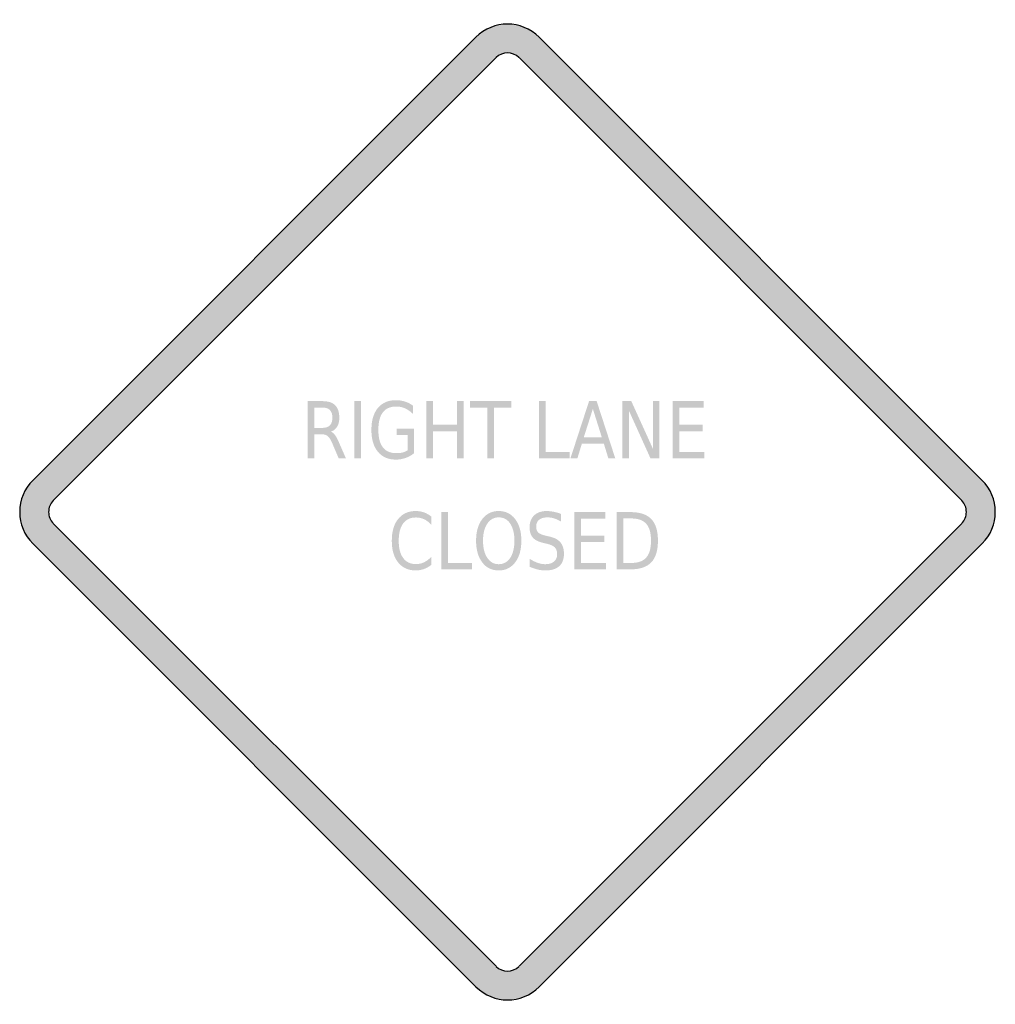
# Model space of a CAD drawing. Header units: inches. Extents: x -0.5 to 0.5, y -0.5 to 0.5.
import ezdxf

# ---------------------------------------------------------------- set-up
doc = ezdxf.new("R2010")
doc.units = ezdxf.units.IN
doc.header["$MEASUREMENT"] = 0

msp = doc.modelspace()

# ---------------------------------------------------------------- hatches: boundary and pattern name
h = msp.add_hatch(color=7)
h.paths.add_polyline_path([(0.0323, 0.4867), (0.4865, 0.0323), (0.4905, 0.0278), (0.4939, 0.0228), (0.4965, 0.0175), (0.4984, 0.012), (0.4995, 0.006), (0.5, 0), (0.4995, -0.006), (0.4984, -0.0118), (0.4965, -0.0175), (0.4939, -0.0228), (0.4905, -0.0278), (0.4865, -0.0323), (0.0323, -0.4867), (0.0278, -0.4907), (0.0227, -0.494), (0.0173, -0.4967), (0.0117, -0.4985), (0.006, -0.4997), (0.0002, -0.5), (-0.0057, -0.4997), (-0.0115, -0.4985), (-0.0172, -0.4967), (-0.0225, -0.494), (-0.0275, -0.4907), (-0.0323, -0.4867), (-0.4867, -0.0323), (-0.4905, -0.0278), (-0.4939, -0.0228), (-0.4965, -0.0175), (-0.4984, -0.0118), (-0.4995, -0.006), (-0.5, 0), (-0.4995, 0.006), (-0.4984, 0.012), (-0.4965, 0.0175), (-0.4939, 0.0228), (-0.4905, 0.0278), (-0.4867, 0.0323), (-0.0323, 0.4867), (-0.0277, 0.4907), (-0.0227, 0.494), (-0.0172, 0.4967), (-0.0117, 0.4985), (-0.0058, 0.4997), (0, 0.5), (0.0058, 0.4997), (0.0117, 0.4985), (0.0172, 0.4967), (0.0227, 0.494), (0.0277, 0.4907), (0.0323, 0.4867)])
h.paths.add_polyline_path([(0.4655, 0.0117), (0.0117, 0.4657), (0.0082, 0.4684), (0.0042, 0.4699), (0, 0.4705), (-0.0042, 0.4699), (-0.0082, 0.4684), (-0.0117, 0.4655), (-0.4655, 0.0117), (-0.467, 0.0102), (-0.4682, 0.0083), (-0.4692, 0.0063), (-0.4699, 0.0043), (-0.4704, 0.0022), (-0.4704, 0), (-0.4704, -0.0022), (-0.4699, -0.0042), (-0.4692, -0.0063), (-0.4682, -0.0082), (-0.467, -0.01), (-0.4655, -0.0117), (-0.0117, -0.4655), (-0.0082, -0.4682), (-0.0042, -0.4699), (0, -0.4704), (0.0042, -0.4699), (0.0082, -0.4682), (0.0117, -0.4655), (0.4655, -0.0117), (0.467, -0.01), (0.4682, -0.0082), (0.4692, -0.0063), (0.4699, -0.0042), (0.4704, -0.0022), (0.4704, 0), (0.4704, 0.0022), (0.4699, 0.0043), (0.4692, 0.0063), (0.4682, 0.0083), (0.467, 0.0102), (0.4655, 0.0117)], flags=0)
h = msp.add_hatch(color=7)
edge = h.paths.add_edge_path()
edge.add_spline(control_points=[(-0.181, 0.0824), (-0.1795, 0.0818), (-0.1781, 0.0806), (-0.1767, 0.0787), (-0.1753, 0.0768), (-0.1739, 0.0742), (-0.1726, 0.0709)], knot_values=[0, 0, 0, 0, 1, 1, 1, 2, 2, 2, 2], degree=3, periodic=0)
edge.add_line((-0.1726, 0.0709), (-0.1656, 0.0549))
edge.add_line((-0.1656, 0.0549), (-0.173, 0.0549))
edge.add_line((-0.173, 0.0549), (-0.1794, 0.0699))
edge.add_spline(control_points=[(-0.1794, 0.0699), (-0.181, 0.0739), (-0.1826, 0.0765), (-0.1842, 0.0777), (-0.1857, 0.079), (-0.1879, 0.0797), (-0.1906, 0.0797)], knot_values=[0, 0, 0, 0, 1, 1, 1, 2, 2, 2, 2], degree=3, periodic=0)
edge.add_line((-0.1906, 0.0797), (-0.198, 0.0797))
edge.add_line((-0.198, 0.0797), (-0.198, 0.0549))
edge.add_line((-0.198, 0.0549), (-0.2048, 0.0549))
edge.add_line((-0.2048, 0.0549), (-0.2048, 0.1136))
edge.add_line((-0.2048, 0.1136), (-0.1894, 0.1136))
edge.add_spline(control_points=[(-0.1894, 0.1136), (-0.1837, 0.1136), (-0.1794, 0.1122), (-0.1766, 0.1093), (-0.1738, 0.1065), (-0.1724, 0.1023), (-0.1724, 0.0967), (-0.1724, 0.093), (-0.1731, 0.0899), (-0.1746, 0.0875), (-0.176, 0.085), (-0.1781, 0.0833), (-0.181, 0.0824)], knot_values=[0, 0, 0, 0, 1, 1, 1, 2, 2, 2, 3, 3, 3, 4, 4, 4, 4], degree=3, periodic=0)
edge = h.paths.add_edge_path(flags=0)
edge.add_line((-0.198, 0.107), (-0.198, 0.0862))
edge.add_line((-0.198, 0.0862), (-0.1894, 0.0862))
edge.add_spline(control_points=[(-0.1894, 0.0862), (-0.1862, 0.0862), (-0.1837, 0.0871), (-0.182, 0.0889), (-0.1803, 0.0906), (-0.1795, 0.0932), (-0.1795, 0.0967), (-0.1795, 0.1001), (-0.1803, 0.1027), (-0.182, 0.1044), (-0.1837, 0.1062), (-0.1862, 0.107), (-0.1894, 0.107)], knot_values=[0, 0, 0, 0, 1, 1, 1, 2, 2, 2, 3, 3, 3, 4, 4, 4, 4], degree=3, periodic=0)
edge.add_line((-0.1894, 0.107), (-0.198, 0.107))
for points in [[(-0.1569, 0.1136), (-0.1501, 0.1136), (-0.1501, 0.0549), (-0.1569, 0.0549), (-0.1569, 0.1136)], [(-0.0833, 0.1136), (-0.0765, 0.1136), (-0.0765, 0.0895), (-0.0518, 0.0895), (-0.0518, 0.1136), (-0.045, 0.1136), (-0.045, 0.0549), (-0.0518, 0.0549), (-0.0518, 0.0828), (-0.0765, 0.0828), (-0.0765, 0.0549), (-0.0833, 0.0549), (-0.0833, 0.1136)], [(-0.0384, 0.1136), (0.004, 0.1136), (0.004, 0.1069), (-0.0138, 0.1069), (-0.0138, 0.0549), (-0.0206, 0.0549), (-0.0206, 0.1069), (-0.0384, 0.1069), (-0.0384, 0.1136)], [(0.0324, 0.1136), (0.0392, 0.1136), (0.0392, 0.0616), (0.0636, 0.0616), (0.0636, 0.0549), (0.0324, 0.0549), (0.0324, 0.1136)], [(0.1178, 0.1136), (0.1269, 0.1136), (0.1492, 0.0645), (0.1492, 0.1136), (0.1558, 0.1136), (0.1558, 0.0549), (0.1466, 0.0549), (0.1244, 0.104), (0.1244, 0.0549), (0.1178, 0.0549), (0.1178, 0.1136)], [(0.1693, 0.1136), (0.201, 0.1136), (0.201, 0.1069), (0.1761, 0.1069), (0.1761, 0.0895), (0.2, 0.0895), (0.2, 0.0828), (0.1761, 0.0828), (0.1761, 0.0616), (0.2016, 0.0616), (0.2016, 0.0549), (0.1693, 0.0549), (0.1693, 0.1136)], [(-0.0677, -0.0001), (-0.0609, -0.0001), (-0.0609, -0.0521), (-0.0364, -0.0521), (-0.0364, -0.0588), (-0.0677, -0.0588), (-0.0677, -0.0001)], [(0.0685, -0.0001), (0.1003, -0.0001), (0.1003, -0.0068), (0.0753, -0.0068), (0.0753, -0.0241), (0.0993, -0.0241), (0.0993, -0.0308), (0.0753, -0.0308), (0.0753, -0.0521), (0.1009, -0.0521), (0.1009, -0.0588), (0.0685, -0.0588), (0.0685, -0.0001)]]:
    msp.add_hatch(color=7).paths.add_polyline_path(points)
h = msp.add_hatch(color=7)
edge = h.paths.add_edge_path()
edge.add_line((-0.1024, 0.0632), (-0.1024, 0.079))
edge.add_line((-0.1024, 0.079), (-0.1135, 0.079))
edge.add_line((-0.1135, 0.079), (-0.1135, 0.0855))
edge.add_line((-0.1135, 0.0855), (-0.0957, 0.0855))
edge.add_line((-0.0957, 0.0855), (-0.0957, 0.0603))
edge.add_spline(control_points=[(-0.0957, 0.0603), (-0.0983, 0.0582), (-0.1012, 0.0565), (-0.1044, 0.0554), (-0.1075, 0.0543), (-0.1109, 0.0537), (-0.1145, 0.0537), (-0.1223, 0.0537), (-0.1285, 0.0564), (-0.1329, 0.0618), (-0.1373, 0.0671), (-0.1395, 0.0746), (-0.1395, 0.0842), (-0.1395, 0.0937), (-0.1373, 0.1012), (-0.1329, 0.1066), (-0.1285, 0.1119), (-0.1223, 0.1146), (-0.1145, 0.1146), (-0.1112, 0.1146), (-0.1081, 0.1141), (-0.1052, 0.1132), (-0.1022, 0.1123), (-0.0995, 0.1109), (-0.097, 0.109)], knot_values=[0, 0, 0, 0, 1, 1, 1, 2, 2, 2, 3, 3, 3, 4, 4, 4, 5, 5, 5, 6, 6, 6, 7, 7, 7, 8, 8, 8, 8], degree=3, periodic=0)
edge.add_line((-0.097, 0.109), (-0.097, 0.1006))
edge.add_spline(control_points=[(-0.097, 0.1006), (-0.0995, 0.1031), (-0.1022, 0.1049), (-0.105, 0.1062), (-0.1079, 0.1075), (-0.1108, 0.1081), (-0.1139, 0.1081), (-0.1201, 0.1081), (-0.1247, 0.1061), (-0.1278, 0.1021), (-0.1308, 0.0981), (-0.1324, 0.0921), (-0.1324, 0.0842), (-0.1324, 0.0762), (-0.1308, 0.0703), (-0.1278, 0.0663), (-0.1247, 0.0623), (-0.1201, 0.0603), (-0.1139, 0.0603), (-0.1115, 0.0603), (-0.1094, 0.0605), (-0.1075, 0.061), (-0.1056, 0.0615), (-0.1039, 0.0622), (-0.1024, 0.0632)], knot_values=[0, 0, 0, 0, 1, 1, 1, 2, 2, 2, 3, 3, 3, 4, 4, 4, 5, 5, 5, 6, 6, 6, 7, 7, 7, 8, 8, 8, 8], degree=3, periodic=0)
h = msp.add_hatch(color=7)
h.paths.add_polyline_path([(0.0836, 0.1136), (0.0914, 0.1136), (0.1105, 0.0549), (0.1034, 0.0549), (0.0988, 0.0699), (0.0762, 0.0699), (0.0716, 0.0549), (0.0645, 0.0549), (0.0836, 0.1136)])
h.paths.add_polyline_path([(0.0875, 0.1057), (0.0782, 0.0765), (0.0967, 0.0765), (0.0875, 0.1057)], flags=0)
h = msp.add_hatch(color=7)
edge = h.paths.add_edge_path()
edge.add_line((-0.0782, -0.0046), (-0.0782, -0.013))
edge.add_spline(control_points=[(-0.0782, -0.013), (-0.0805, -0.0105), (-0.0829, -0.0086), (-0.0855, -0.0074), (-0.0881, -0.0062), (-0.0908, -0.0056), (-0.0938, -0.0056), (-0.0995, -0.0056), (-0.1039, -0.0076), (-0.1069, -0.0117), (-0.11, -0.0158), (-0.1115, -0.0217), (-0.1115, -0.0295), (-0.1115, -0.0372), (-0.11, -0.0431), (-0.1069, -0.0472), (-0.1039, -0.0513), (-0.0995, -0.0534), (-0.0938, -0.0534), (-0.0908, -0.0534), (-0.0881, -0.0528), (-0.0855, -0.0515), (-0.0829, -0.0503), (-0.0805, -0.0484), (-0.0782, -0.046)], knot_values=[0, 0, 0, 0, 1, 1, 1, 2, 2, 2, 3, 3, 3, 4, 4, 4, 5, 5, 5, 6, 6, 6, 7, 7, 7, 8, 8, 8, 8], degree=3, periodic=0)
edge.add_line((-0.0782, -0.046), (-0.0782, -0.0542))
edge.add_spline(control_points=[(-0.0782, -0.0542), (-0.0805, -0.0561), (-0.0831, -0.0575), (-0.0857, -0.0585), (-0.0884, -0.0594), (-0.0912, -0.0599), (-0.0941, -0.0599), (-0.1017, -0.0599), (-0.1077, -0.0572), (-0.1121, -0.0517), (-0.1165, -0.0463), (-0.1186, -0.0389), (-0.1186, -0.0295), (-0.1186, -0.0201), (-0.1165, -0.0126), (-0.1121, -0.0072), (-0.1077, -0.0017), (-0.1017, 0.001), (-0.0941, 0.001), (-0.0911, 0.001), (-0.0883, 0.0005), (-0.0856, -0.0004), (-0.083, -0.0014), (-0.0805, -0.0027), (-0.0782, -0.0046)], knot_values=[0, 0, 0, 0, 1, 1, 1, 2, 2, 2, 3, 3, 3, 4, 4, 4, 5, 5, 5, 6, 6, 6, 7, 7, 7, 8, 8, 8, 8], degree=3, periodic=0)
h = msp.add_hatch(color=7)
edge = h.paths.add_edge_path()
edge.add_spline(control_points=[(-0.009, 0.001), (-0.0019, 0.001), (0.0037, -0.0018), (0.0079, -0.0073), (0.0121, -0.0128), (0.0142, -0.0202), (0.0142, -0.0295), (0.0142, -0.0387), (0.0121, -0.0461), (0.0079, -0.0516), (0.0037, -0.0571), (-0.0019, -0.0599), (-0.009, -0.0599), (-0.016, -0.0599), (-0.0217, -0.0572), (-0.0259, -0.0516), (-0.0301, -0.0461), (-0.0322, -0.0388), (-0.0322, -0.0295), (-0.0322, -0.0202), (-0.0301, -0.0128), (-0.0259, -0.0073), (-0.0217, -0.0018), (-0.016, 0.001), (-0.009, 0.001)], knot_values=[0, 0, 0, 0, 1, 1, 1, 2, 2, 2, 3, 3, 3, 4, 4, 4, 5, 5, 5, 6, 6, 6, 7, 7, 7, 8, 8, 8, 8], degree=3, periodic=0)
edge = h.paths.add_edge_path(flags=0)
edge.add_spline(control_points=[(-0.009, -0.0055), (-0.0139, -0.0055), (-0.0178, -0.0076), (-0.0207, -0.0119), (-0.0236, -0.0162), (-0.0251, -0.0221), (-0.0251, -0.0295), (-0.0251, -0.0369), (-0.0236, -0.0427), (-0.0207, -0.047), (-0.0178, -0.0513), (-0.0139, -0.0535), (-0.009, -0.0535), (-0.004, -0.0535), (-0.0001, -0.0513), (0.0028, -0.047), (0.0056, -0.0427), (0.0071, -0.0369), (0.0071, -0.0295), (0.0071, -0.0221), (0.0056, -0.0162), (0.0028, -0.0119), (-0.0001, -0.0076), (-0.004, -0.0055), (-0.009, -0.0055)], knot_values=[0, 0, 0, 0, 1, 1, 1, 2, 2, 2, 3, 3, 3, 4, 4, 4, 5, 5, 5, 6, 6, 6, 7, 7, 7, 8, 8, 8, 8], degree=3, periodic=0)
h = msp.add_hatch(color=7)
edge = h.paths.add_edge_path()
edge.add_line((0.0549, -0.002), (0.0549, -0.0098))
edge.add_spline(control_points=[(0.0549, -0.0098), (0.0523, -0.0083), (0.0499, -0.0072), (0.0476, -0.0065), (0.0453, -0.0058), (0.0431, -0.0055), (0.041, -0.0055), (0.0373, -0.0055), (0.0344, -0.0063), (0.0324, -0.008), (0.0304, -0.0097), (0.0294, -0.012), (0.0294, -0.0151), (0.0294, -0.0177), (0.0301, -0.0197), (0.0314, -0.021), (0.0328, -0.0223), (0.0353, -0.0234), (0.039, -0.0242)], knot_values=[0, 0, 0, 0, 1, 1, 1, 2, 2, 2, 3, 3, 3, 4, 4, 4, 5, 5, 5, 6, 6, 6, 6], degree=3, periodic=0)
edge.add_line((0.039, -0.0242), (0.0431, -0.0252))
edge.add_spline(control_points=[(0.0431, -0.0252), (0.0482, -0.0263), (0.0519, -0.0283), (0.0543, -0.0312), (0.0567, -0.034), (0.0579, -0.0378), (0.0579, -0.0426), (0.0579, -0.0483), (0.0563, -0.0526), (0.0531, -0.0555), (0.0498, -0.0584), (0.045, -0.0599), (0.0387, -0.0599), (0.0363, -0.0599), (0.0338, -0.0596), (0.0311, -0.059), (0.0284, -0.0583), (0.0257, -0.0574), (0.0228, -0.0562)], knot_values=[0, 0, 0, 0, 1, 1, 1, 2, 2, 2, 3, 3, 3, 4, 4, 4, 5, 5, 5, 6, 6, 6, 6], degree=3, periodic=0)
edge.add_line((0.0228, -0.0562), (0.0228, -0.048))
edge.add_spline(control_points=[(0.0228, -0.048), (0.0256, -0.0498), (0.0283, -0.0512), (0.0309, -0.0521), (0.0336, -0.053), (0.0362, -0.0535), (0.0387, -0.0535), (0.0426, -0.0535), (0.0456, -0.0526), (0.0477, -0.0508), (0.0498, -0.049), (0.0509, -0.0465), (0.0509, -0.0432), (0.0509, -0.0403), (0.0501, -0.038), (0.0486, -0.0364), (0.0471, -0.0348), (0.0446, -0.0336), (0.0411, -0.0327)], knot_values=[0, 0, 0, 0, 1, 1, 1, 2, 2, 2, 3, 3, 3, 4, 4, 4, 5, 5, 5, 6, 6, 6, 6], degree=3, periodic=0)
edge.add_line((0.0411, -0.0327), (0.037, -0.0318))
edge.add_spline(control_points=[(0.037, -0.0318), (0.0319, -0.0306), (0.0283, -0.0288), (0.026, -0.0263), (0.0238, -0.0237), (0.0226, -0.0202), (0.0226, -0.0158), (0.0226, -0.0106), (0.0242, -0.0065), (0.0273, -0.0035), (0.0304, -0.0005), (0.0347, 0.001), (0.0402, 0.001), (0.0426, 0.001), (0.045, 0.0007), (0.0474, 0.0002), (0.0499, -0.0003), (0.0524, -0.001), (0.0549, -0.002)], knot_values=[0, 0, 0, 0, 1, 1, 1, 2, 2, 2, 3, 3, 3, 4, 4, 4, 5, 5, 5, 6, 6, 6, 6], degree=3, periodic=0)
h = msp.add_hatch(color=7)
edge = h.paths.add_edge_path()
edge.add_line((0.112, -0.0001), (0.126, -0.0001))
edge.add_spline(control_points=[(0.126, -0.0001), (0.1357, -0.0001), (0.1428, -0.0025), (0.1474, -0.0072), (0.1519, -0.0119), (0.1542, -0.0193), (0.1542, -0.0294), (0.1542, -0.0395), (0.1519, -0.0469), (0.1474, -0.0516), (0.1428, -0.0564), (0.1357, -0.0588), (0.126, -0.0588)], knot_values=[0, 0, 0, 0, 1, 1, 1, 2, 2, 2, 3, 3, 3, 4, 4, 4, 4], degree=3, periodic=0)
edge.add_line((0.126, -0.0588), (0.112, -0.0588))
edge.add_line((0.112, -0.0588), (0.112, -0.0001))
edge = h.paths.add_edge_path(flags=0)
edge.add_line((0.1188, -0.0066), (0.1188, -0.0522))
edge.add_line((0.1188, -0.0522), (0.127, -0.0522))
edge.add_spline(control_points=[(0.127, -0.0522), (0.1339, -0.0522), (0.139, -0.0504), (0.1422, -0.0467), (0.1455, -0.0431), (0.1471, -0.0373), (0.1471, -0.0294), (0.1471, -0.0215), (0.1455, -0.0157), (0.1422, -0.0121), (0.139, -0.0084), (0.1339, -0.0066), (0.127, -0.0066)], knot_values=[0, 0, 0, 0, 1, 1, 1, 2, 2, 2, 3, 3, 3, 4, 4, 4, 4], degree=3, periodic=0)
edge.add_line((0.127, -0.0066), (0.1188, -0.0066))

# ---------------------------------------------------------------- linework, layer by layer
at = {"color": 7}
for p, q in [((-0.4867, 0.0323), (-0.0323, 0.4867)), ((0.0323, 0.4867), (0.4867, 0.0323)), ((-0.4656, 0.0118), (-0.0117, 0.4656)), ((0.0118, 0.4656), (0.4656, 0.0118)), ((-0.0117, -0.4655), (-0.4656, -0.0117)), ((0.4656, -0.0117), (0.0118, -0.4655)), ((-0.0323, -0.4866), (-0.4867, -0.0323)), ((0.4867, -0.0323), (0.0323, -0.4866))]:
    msp.add_line(p, q, dxfattribs=at)
for points in [[(0.0324, 0.4866), (0.0145, 0.5045), (-0.0145, 0.5045), (-0.0324, 0.4866)], [(0.0117, 0.4656), (0.0052, 0.4721), (-0.0052, 0.4721), (-0.0117, 0.4656)], [(-0.0117, -0.4656), (-0.0052, -0.472), (0.0052, -0.472), (0.0117, -0.4656)], [(-0.0323, -0.4866), (-0.0144, -0.5045), (0.0146, -0.5045), (0.0325, -0.4866)]]:
    msp.add_open_spline(points, degree=3, dxfattribs=at)
for points in [[(-0.4866, 0.0324), (-0.4952, 0.0238), (-0.5, 0.0122), (-0.5, 0), (-0.5, -0.0121), (-0.4952, -0.0238), (-0.4866, -0.0323)], [(0.4866, -0.0323), (0.4952, -0.0238), (0.5, -0.0121), (0.5, 0), (0.5, 0.0122), (0.4952, 0.0238), (0.4866, 0.0324)], [(-0.4656, 0.0117), (-0.4687, 0.0086), (-0.4704, 0.0044), (-0.4704, 0), (-0.4704, -0.0043), (-0.4687, -0.0085), (-0.4656, -0.0116)], [(0.4656, -0.0116), (0.4687, -0.0085), (0.4704, -0.0043), (0.4704, 0), (0.4704, 0.0044), (0.4687, 0.0086), (0.4656, 0.0117)]]:
    msp.add_open_spline(points, degree=3, knots=[0, 0, 0, 0, 1, 1, 1, 2, 2, 2, 2], dxfattribs=at)

doc.saveas('drawing.dxf')
